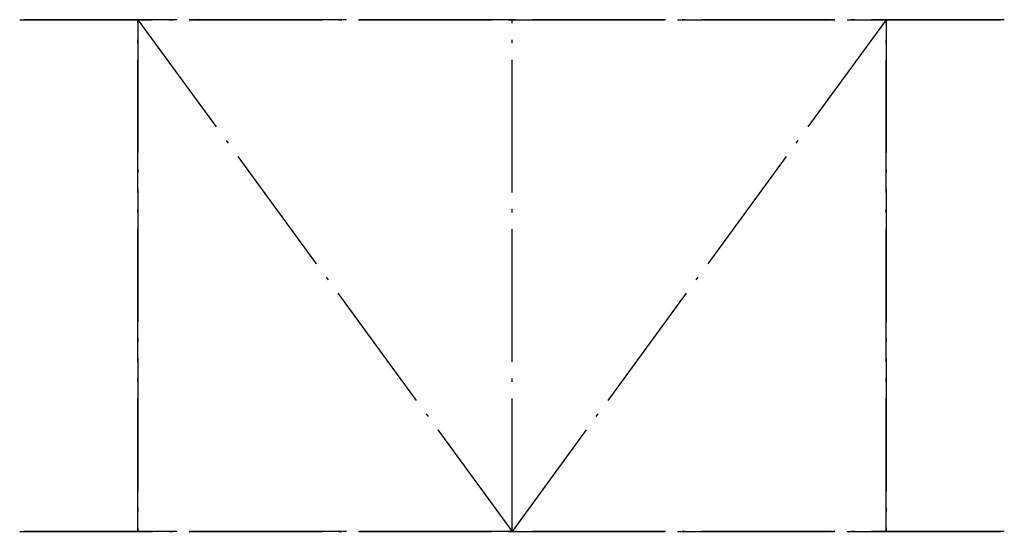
# Model space of a CAD drawing. Header units: millimetres. Extents: x 10711 to 11711, y 2481 to 3001.
import ezdxf

# ---------------------------------------------------------------- set-up
doc = ezdxf.new("R2010")
doc.units = ezdxf.units.MM
doc.header["$LTSCALE"] = 11.25
doc.linetypes.add('ET_DASH_DOT', pattern=[15.3, 12, -1.5, 0.3, -1.5])
doc.layers.add('CENTRE', color=2, linetype='ET_DASH_DOT')

msp = doc.modelspace()

# ---------------------------------------------------------------- linework, layer by layer
at = {"layer": 'CENTRE'}
for p, q in [((10711, 3001.1), (11711, 3001.1)), ((11711, 3001.1), (10711, 3001.1)), ((10711, 3001.1, -950), (11711, 3001.1, -950)), ((11711, 3001.1, -950), (10711, 3001.1, -950)), ((10831, 2481.1), (10831, 3001.1)), ((10831, 3001.1), (11211, 2481.1)), ((10831, 2481.1, -950), (10831, 3001.1, -950)), ((10831, 3001.1, -950), (11211, 2481.1, -950)), ((10831, 3001.1), (10831, 2481.1)), ((11591, 3001.1), (11211, 2481.1)), ((11211, 2481.1, -950), (11211, 3001.1, -950)), ((11591, 3001.1, -950), (11211, 2481.1, -950)), ((11591, 2481.1), (11591, 3001.1)), ((11591, 2481.1, -950), (11591, 3001.1, -950)), ((11591, 3001.1, -950), (11591, 2481.1, -950)), ((11591, 3001.1), (11591, 2481.1)), ((10711, 2481.1), (11711, 2481.1)), ((11711, 2481.1), (10711, 2481.1)), ((10711, 2481.1, -950), (11711, 2481.1, -950)), ((11711, 2481.1, -950), (10711, 2481.1, -950))]:
    msp.add_line(p, q, dxfattribs=at)
at = {"layer": 'CENTRE', "extrusion": (0, -1, 2.22045e-16)}
for p, q in [((10831, 3001.1, -950), (10831, 3001.1)), ((11591, 3001.1, -950), (11591, 3001.1)), ((10831, 2481.1, -950), (10831, 2481.1)), ((11591, 2481.1, -950), (11591, 2481.1))]:
    msp.add_line(p, q, dxfattribs=at)
at = {"layer": 'CENTRE', "extrusion": (0, -1, -1.83697e-16)}
for p, q in [((10831, 3001.1, -950), (10831, 3001.1)), ((10831, 3001.1, -950), (10831, 3001.1)), ((11591, 3001.1, -950), (11591, 3001.1)), ((11591, 3001.1, -950), (11591, 3001.1)), ((10831, 2481.1, -950), (10831, 2481.1)), ((10831, 2481.1, -950), (10831, 2481.1)), ((11591, 2481.1, -950), (11591, 2481.1)), ((11591, 2481.1, -950), (11591, 2481.1))]:
    msp.add_line(p, q, dxfattribs=at)
at = {"layer": 'CENTRE', "extrusion": (0, -1, -2.22045e-16)}
for p, q in [((11211, 3001.1), (10831, 3001.1, -950)), ((11211, 3001.1), (11591, 3001.1, -950)), ((11211, 2481.1), (10831, 2481.1, -950)), ((11211, 2481.1), (11591, 2481.1, -950))]:
    msp.add_line(p, q, dxfattribs=at)

doc.saveas('drawing.dxf')
